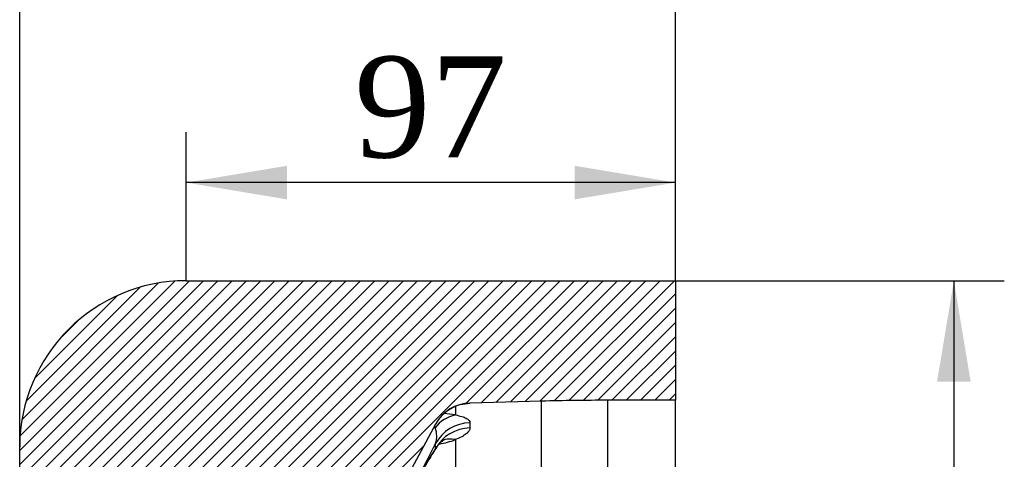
# Model space of a CAD drawing. Header units: millimetres. Extents: x 0 to 1980, y 0 to 1400.
# Tile 3 of 21: x 423 to 618, y 1072 to 1159. Entities that reach past the tile are written whole.
import ezdxf
from ezdxf.enums import TextEntityAlignment as Align

# ---------------------------------------------------------------- set-up
doc = ezdxf.new("R2010")
doc.units = ezdxf.units.MM
doc.header["$LTSCALE"] = 6.666666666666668
doc.layers.add('CAP400B', color=7, linetype='Continuous')
doc.layers.add('Default', color=7, linetype='Continuous')
doc.styles.add('SEACAD_Times_New_Roman', font='times.ttf')
doc.dimstyles.new('ANSImm', dxfattribs={"dimtxt": 20, "dimasz": 20, "dimexe": 10, "dimexo": 0, "dimgap": 5.000000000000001, "dimtad": 1, "dimdsep": 46, "dimtxsty": 'SEACAD_Times_New_Roman', "dimblk1": '_SE_FILLED', "dimblk2": '_SE_FILLED', "dimsah": 1, "dimcen": 10, "dimazin": 0, "dimtfac": 0.85, "dimtdec": 3, "dimtofl": 0, "dimtmove": 0, "dimatfit": 3, "dimfxl": 1, "dimarcsym": 0})

# ---------------------------------------------------------------- blocks, each defined once
blk = doc.blocks.new('SE6')
at = {"layer": 'CAP400B', "linetype": 'Continuous'}
h = blk.add_hatch(dxfattribs=at)
h.set_pattern_fill('LINE', scale=0.6299212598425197, angle=45, style=0)
h.set_pattern_definition([(45, (0, 0), (-1.414213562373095, 1.414213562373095), [])])
edge = h.paths.add_edge_path()
edge.add_arc((500.0500927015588, 823.8562117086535), 30, 180, 187.4295582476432, ccw=False)
edge.add_line((470.0500927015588, 823.8562117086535), (470.0500927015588, 844.4084279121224))
edge.add_arc((462.0500927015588, 844.4084279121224), 7.999999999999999, 0, 56.58813780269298)
edge.add_line((466.4553212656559, 851.0862989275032), (454.5435569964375, 858.9441991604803))
edge.add_arc((460.0500927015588, 867.2915379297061), 10, 180, 236.5881378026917, ccw=False)
edge.add_line((450.0500927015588, 867.2915379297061), (450.0500927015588, 881.908427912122))
edge.add_line((450.0500927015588, 881.908427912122), (449.7404678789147, 906.9084279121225))
edge.add_line((449.7404678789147, 906.9084279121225), (450.0500927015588, 931.9084279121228))
edge.add_line((450.0500927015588, 931.9084279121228), (450.0500927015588, 946.5253178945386))
edge.add_arc((460.0500927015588, 946.5253178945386), 10, 123.41186219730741, 180, ccw=False)
edge.add_line((454.5435569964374, 954.8726566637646), (466.4553212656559, 962.7305568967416))
edge.add_arc((462.0500927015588, 969.4084279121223), 7.999999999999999, 303.411862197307, 360)
edge.add_line((470.0500927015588, 969.4084279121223), (470.0500927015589, 989.9606441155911))
edge.add_arc((500.0500927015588, 989.9606441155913), 30, 172.570441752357, 180, ccw=False)
edge.add_line((470.3019551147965, 993.839859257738), (472.5465373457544, 1011.052655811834))
edge.add_arc((522.126766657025, 1004.587297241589), 50, 151.6450382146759, 172.5704417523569, ccw=False)
edge.add_line((478.1256580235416, 1028.333927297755), (505.1820649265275, 1078.46785773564))
edge.add_arc((512.2222423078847, 1074.668396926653), 7.999999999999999, 91.49999999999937, 151.6450382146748, ccw=False)
edge.add_line((512.0128267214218, 1082.665655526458), (526.1973522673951, 1083.037090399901))
edge.add_line((526.1973522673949, 1083.037090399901), (539.2858264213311, 1083.208427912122))
edge.add_line((539.2858264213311, 1083.208427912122), (552.7404678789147, 1083.208427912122))
edge.add_line((552.7404678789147, 1083.208427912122), (552.7404678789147, 1106.908427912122))
edge.add_line((552.7404678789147, 1106.908427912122), (455.7404678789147, 1106.908427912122))
edge.add_arc((455.7404678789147, 1073.908427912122), 33, 90, 180)
edge.add_line((422.7404678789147, 1073.908427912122), (422.7404678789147, 739.9084279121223))
edge.add_arc((455.7404678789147, 739.9084279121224), 33, 180, 270)
edge.add_line((455.7404678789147, 706.9084279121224), (552.7404678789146, 706.9084279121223))
edge.add_line((552.7404678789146, 706.9084279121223), (552.7404678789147, 730.6084279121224))
edge.add_line((552.7404678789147, 730.6084279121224), (539.2858264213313, 730.6084279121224))
edge.add_line((539.2858264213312, 730.6084279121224), (526.1973522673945, 730.7797654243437))
edge.add_line((526.1973522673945, 730.7797654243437), (512.0128267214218, 731.1512002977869))
edge.add_arc((512.2222423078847, 739.1484588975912), 7.999999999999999, 208.3549617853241, 268.50000000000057, ccw=False)
edge.add_line((505.1820649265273, 735.3489980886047), (478.1256580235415, 785.4829285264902))
edge.add_arc((522.126766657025, 809.2295585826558), 50, 187.4295582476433, 208.354961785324, ccw=False)
edge.add_line((472.5465373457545, 802.7642000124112), (470.3019551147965, 819.9769965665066))
at = {"layer": 'CAP400B', "color": 7, "linetype": 'Continuous'}
for p, q in [((455.7404678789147, 1106.908427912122), (552.7404678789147, 1106.908427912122)), ((552.7404678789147, 1106.908427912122), (552.7404678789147, 1083.208427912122)), ((509.1024065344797, 1082.060357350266), (509.1024065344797, 1080.295381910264)), ((512.0128267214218, 1082.665655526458), (512.0046577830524, 1082.649807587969)), ((526.1973522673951, 1083.037090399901), (512.0128267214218, 1082.665655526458)), ((526.1973522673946, 730.7797654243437), (526.1973522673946, 1083.037090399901)), ((539.2858264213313, 1083.208427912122), (539.2858264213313, 730.6084279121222)), ((552.7404678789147, 1083.208427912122), (539.2858264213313, 1083.208427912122)), ((552.7404678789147, 730.6084279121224), (552.7404678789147, 1083.208427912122)), ((505.1820649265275, 1078.46785773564), (478.1256580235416, 1028.333927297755)), ((512.0046577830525, 1078.76524079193), (512.0046577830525, 1077.721967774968)), ((422.7404678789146, 739.9084279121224), (422.7404678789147, 1073.908427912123)), ((509.1024065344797, 1075.402768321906), (509.1024065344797, 1069.651285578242))]:
    blk.add_line(p, q, dxfattribs=at)
for centre, radius, start, end in [((455.7404678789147, 1073.908427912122), 33, 90, 180), ((512.2222423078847, 1074.668396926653), 7.999999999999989, 91.49999999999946, 151.6450382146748), ((506.9765685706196, 1108.100750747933), 25.94286392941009, 276.8831341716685, 281.175446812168), ((539.2858264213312, 583.2084279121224), 499.9999999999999, 89.99999999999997, 91.49999999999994), ((510.3370513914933, 1074.02761612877), 6.388210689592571, 101.1436372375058, 144.5908555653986), ((504.6991976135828, 1052.37363082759), 28.26680796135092, 81.03836247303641, 85.6891720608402), ((500.7254347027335, 1076.126854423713), 4.687317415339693, 341.6301610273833, 19.98706966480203), ((597.6270691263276, 1013.768177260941), 110.095790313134, 146.9337837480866, 151.5648393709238), ((356.0808026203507, 1147.102484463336), 165.7653881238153, 330.8378781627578, 334.0822400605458), ((610.5652283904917, 1006.527231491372), 124.9532527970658, 147.5058274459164, 151.4229007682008), ((502.574057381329, 1093.228059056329), 18.98315917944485, 280.1748503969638, 290.1147929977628)]:
    blk.add_arc(centre, radius, start, end, dxfattribs=at)
for centre, major_axis, ratio, start_param, end_param in [((512.2140733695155, 1074.653260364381), (7.040177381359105, -3.799460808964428), 0.9998818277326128, 2.091815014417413, 3.001985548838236), ((512.2140733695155, 1074.653260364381), (7.040177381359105, -3.799460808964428), 0.9998818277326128, 3.001985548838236, 3.141592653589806), ((512.2140733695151, 1070.94544830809), (7.99513718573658, 0.2788931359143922), 0.9778231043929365, 1.562880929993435, 2.612658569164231), ((512.2140733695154, 1069.949646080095), (-7.996164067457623, 0.2477099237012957), 0.971802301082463, 4.768665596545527, 5.818443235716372), ((415.906588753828, 912.8917788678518), (87.91974367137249, 165.2156355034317), 0.0938127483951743, -0.1880246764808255, -0.1609685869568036), ((509.3118221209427, 1067.732657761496), (2.747716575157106, -7.513325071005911), 0.7327401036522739, 2.712704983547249, 3.142269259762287)]:
    blk.add_ellipse(centre, major_axis=major_axis, ratio=ratio, start_param=start_param, end_param=end_param, dxfattribs=at)
for points, knots in [([(509.1024065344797, 1080.295381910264), (509.5894045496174, 1080.209088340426), (510.0078198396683, 1080.111948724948), (510.7271362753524, 1079.896004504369), (511.0279703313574, 1079.777049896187), (511.5141704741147, 1079.516150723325), (511.6934781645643, 1079.37753480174), (511.9360540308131, 1079.083879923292), (511.9992109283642, 1078.928838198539), (512.0046577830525, 1078.76524079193)], [0, 0, 0, 0, 0.25, 0.25, 0.5, 0.5, 0.75, 0.75, 1, 1, 1, 1]), ([(512.0046577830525, 1077.721967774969), (511.9992112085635, 1077.537775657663), (511.9360622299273, 1077.349355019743), (511.6938168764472, 1076.964810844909), (511.5148263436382, 1076.768681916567), (511.1511810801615, 1076.469413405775), (511.0145060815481, 1076.369331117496), (510.7131159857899, 1076.171253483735), (510.5479751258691, 1076.072892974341), (510.0080162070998, 1075.780398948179), (509.5893496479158, 1075.588759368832), (509.1024065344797, 1075.402768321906)], [0, 0, 0, 0, 0.2499999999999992, 0.2499999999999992, 0.4999999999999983, 0.4999999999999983, 0.6249999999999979, 0.6249999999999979, 0.7499999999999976, 0.7499999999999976, 1, 1, 1, 1]), ([(505.3653752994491, 1073.832472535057), (505.4383087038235, 1073.943339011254), (505.5947804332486, 1074.179867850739), (505.8806971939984, 1074.521185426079), (506.1755854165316, 1074.827875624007), (506.4335242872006, 1075.057521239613), (506.6399110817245, 1075.21785720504), (506.7897755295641, 1075.319907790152), (506.8706168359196, 1075.368057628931), (506.8868324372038, 1075.376477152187), (506.8868729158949, 1075.37650818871)], [0, 0, 0, 0, 0.06933863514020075, 0.1755004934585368, 0.2752739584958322, 0.3720396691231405, 0.4632899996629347, 0.5544194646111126, 0.6466983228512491, 0.7186067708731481, 0.7186067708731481, 0.7186067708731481, 0.7186067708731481])]:
    blk.add_open_spline(points, degree=3, knots=knots, dxfattribs=at)
for points in [[(505.1304339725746, 1077.729017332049), (505.0867386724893, 1077.856939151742), (505.0430433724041, 1077.984860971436), (504.997615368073, 1078.111882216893)], [(505.3623124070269, 1073.839478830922), (505.3230019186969, 1073.779543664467), (505.2608457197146, 1073.718020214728), (505.1738959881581, 1073.653846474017)]]:
    blk.add_open_spline(points, degree=3, dxfattribs=at)
blk = doc.blocks.new('DMBLK1')
at = {"layer": 'Default', "linetype": 'Continuous'}
for points in [[(442.7404680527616, 1168.260806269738), (422.7404678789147, 1164.92747290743), (442.7404680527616, 1161.594139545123)], [(532.7404703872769, 1168.260806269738), (532.7404703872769, 1161.594139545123), (552.7404705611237, 1164.92747290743)]]:
    blk.add_hatch(color=7, dxfattribs=at).paths.add_polyline_path(points)
at = {"layer": 'Default', "color": 7, "linetype": 'Continuous'}
for p, q in [((422.7404678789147, 906.9084279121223), (422.7404678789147, 1174.927472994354)), ((552.7404678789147, 1106.908427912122), (552.7404678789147, 1174.927472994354)), ((422.7404678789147, 1164.92747290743), (552.7404705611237, 1164.92747290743))]:
    blk.add_line(p, q, dxfattribs=at)
at = {"layer": 'Default', "color": 7, "linetype": 'Continuous', "style": 'SEACAD_Times_New_Roman'}
blk.add_text('130', height=20, dxfattribs=at).set_placement((464.9916540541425, 1189.92747290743), align=Align.TOP_LEFT)
blk = doc.blocks.new('_SE_FILLED')
at = {"color": 0}
blk.add_line((0, 0), (-1, 0), dxfattribs=at)
blk.add_solid([(0, 0), (-1, -0.1665), (-1, 0.1665), (0, 0)], dxfattribs=at)
blk = doc.blocks.new('DMBLK2')
at = {"layer": 'Default', "linetype": 'Continuous'}
for points in [[(475.7404651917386, 1129.690179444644), (455.7404650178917, 1126.356846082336), (475.7404651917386, 1123.023512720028)], [(532.7404677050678, 1129.690179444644), (532.7404677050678, 1123.023512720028), (552.7404678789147, 1126.356846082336)]]:
    blk.add_hatch(color=7, dxfattribs=at).paths.add_polyline_path(points)
at = {"layer": 'Default', "color": 7, "linetype": 'Continuous'}
for p, q in [((455.7404678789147, 1106.908427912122), (455.7404678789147, 1136.356846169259)), ((552.7404678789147, 1106.908427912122), (552.7404678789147, 1136.356846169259)), ((552.7404678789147, 1126.356846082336), (455.7404650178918, 1126.356846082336))]:
    blk.add_line(p, q, dxfattribs=at)
at = {"layer": 'Default', "color": 7, "linetype": 'Continuous', "style": 'SEACAD_Times_New_Roman'}
blk.add_text('97', height=20, dxfattribs=at).set_placement((489.074589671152, 1151.356846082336), align=Align.TOP_LEFT)
blk = doc.blocks.new('DMBLK3')
at = {"layer": 'Default', "linetype": 'Continuous'}
for points in [[(611.2736193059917, 1086.908427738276), (607.9402859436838, 1106.908427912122), (604.6069525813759, 1086.908427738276)], [(611.2736193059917, 726.9084370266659), (604.6069525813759, 726.9084370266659), (607.9402859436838, 706.908436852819)]]:
    blk.add_hatch(color=7, dxfattribs=at).paths.add_polyline_path(points)
at = {"layer": 'Default', "color": 7, "linetype": 'Continuous'}
for p, q in [((552.7404678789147, 1106.908427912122), (617.9402860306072, 1106.908427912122)), ((607.9402859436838, 1106.908427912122), (607.9402859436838, 706.908436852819)), ((552.7404678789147, 706.9084279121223), (617.9402860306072, 706.9084279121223))]:
    blk.add_line(p, q, dxfattribs=at)
at = {"layer": 'Default', "color": 7, "linetype": 'Continuous', "style": 'SEACAD_Times_New_Roman'}
blk.add_text('400', height=20, rotation=90, dxfattribs=at).set_placement((582.9402859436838, 884.1596172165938), align=Align.TOP_LEFT)

msp = doc.modelspace()

# ---------------------------------------------------------------- block references
at = {"layer": 'Default'}
msp.add_blockref('SE6', (0, 0), dxfattribs=at)

# ---------------------------------------------------------------- dimensions: what is measured, and where the dimension line sits
at = {"layer": 'Default', "color": 7, "linetype": 'Continuous'}
for base, p1, p2, picture, middle in [((552.7404678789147, 1164.92747290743), (422.7404678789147, 906.9084279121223), (552.7404678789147, 1106.908427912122), 'DMBLK1', (487.7404692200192, 1164.92747290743)), ((455.7404678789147, 1126.356846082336), (552.7404678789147, 1106.908427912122), (455.7404678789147, 1106.908427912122), 'DMBLK2', (504.2404664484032, 1126.356846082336))]:
    dim = msp.add_linear_dim(base=base, p1=p1, p2=p2, text='\\A1;<>', dimstyle='ANSImm', dxfattribs=at)
    dim.commit()
    dim.dimension.update_dxf_attribs({"geometry": picture, "text_midpoint": middle, "dimtype": 160})
dim = msp.add_linear_dim(base=(607.9402859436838, 1106.908427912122), p1=(552.7404678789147, 1106.908427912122), p2=(552.7404678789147, 706.9084279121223), angle=270, text='\\A1;<>', dimstyle='ANSImm', dxfattribs=at)
dim.commit()
dim.dimension.update_dxf_attribs({"geometry": 'DMBLK3', "text_midpoint": (607.9402859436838, 906.9084323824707), "dimtype": 161})

doc.saveas('drawing.dxf')
